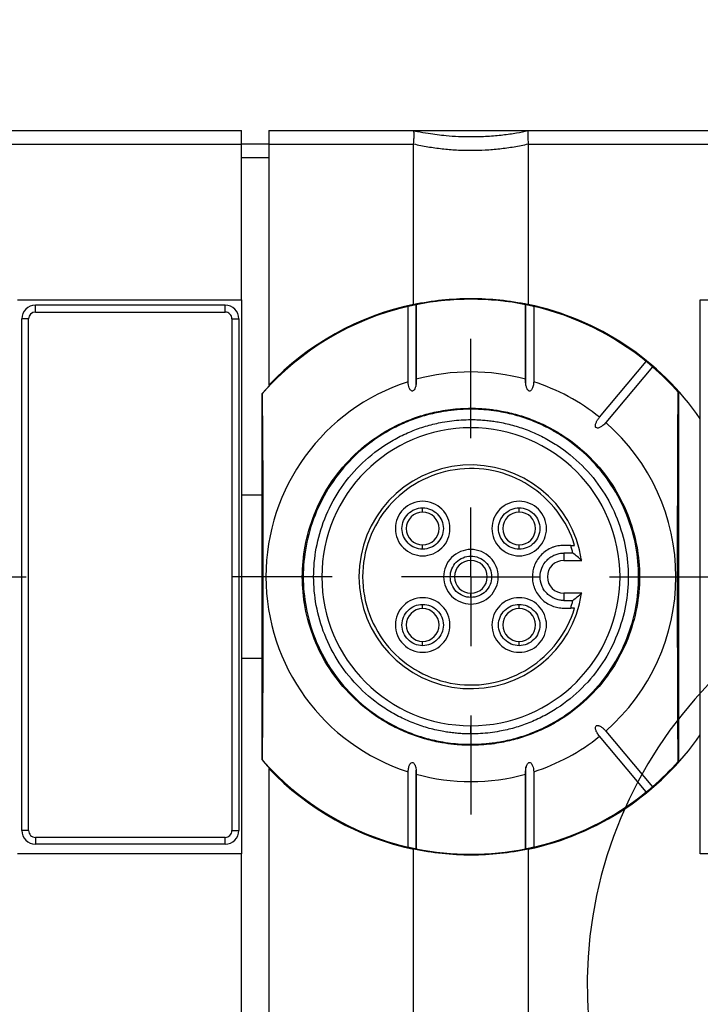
# Model space of a CAD drawing. Header units: millimetres. Extents: x 13 to 546, y 13 to 419.
# Tile 32 of 35: x 332 to 357, y 195 to 231. Entities that reach past the tile are written whole.
import ezdxf

# ---------------------------------------------------------------- set-up
doc = ezdxf.new("R2010")
doc.units = ezdxf.units.MM
doc.header["$LTSCALE"] = 2
doc.linetypes.add('SLD-Center', pattern=[19.05, 15.24, -1.27, 1.27, -1.27])
doc.linetypes.add('SLD-Solid', pattern=[0])
doc.layers.add('CENTER', color=40, linetype='SLD-Center')
doc.layers.add('DIMENSIONS', color=140, linetype='SLD-Solid', lineweight=25)
doc.layers.add('TEXT', color=140, linetype='SLD-Solid', lineweight=25)
doc.styles.add('SLDTEXTSTYLE0', font='VERDANA.TTF')
doc.dimstyles.new('SLDDIMSTYLE1', dxfattribs={"dimtxt": 4.316016, "dimasz": 6.604, "dimexe": 0, "dimexo": 0.0625, "dimgap": 1.079004, "dimtad": 0, "dimtih": 1, "dimtoh": 1, "dimrnd": 1e-09, "dimzin": 12, "dimdsep": 46, "dimtxsty": 'SLDTEXTSTYLE0', "dimsah": 1, "dimcen": 0.09, "dimadec": 0, "dimazin": 3, "dimtfac": 1, "dimtofl": 0, "dimtmove": 0, "dimatfit": 3, "dimfxl": 0, "dimfrac": 2, "dimtolj": 1, "dimtzin": 12, "dimarcsym": 0})
doc.dimstyles.new('SLDDIMSTYLE3', dxfattribs={"dimtxt": 4.316016, "dimasz": 6.604, "dimexe": 0, "dimexo": 0.0625, "dimgap": 1.079004, "dimtad": 0, "dimtih": 1, "dimtoh": 1, "dimrnd": 1e-09, "dimzin": 4, "dimdsep": 46, "dimtxsty": 'SLDTEXTSTYLE0', "dimsah": 1, "dimcen": 0, "dimadec": 0, "dimazin": 1, "dimtfac": 1, "dimtofl": 0, "dimtmove": 0, "dimatfit": 3, "dimfxl": 0, "dimfrac": 2, "dimtolj": 1, "dimtzin": 12, "dimarcsym": 0})

# ---------------------------------------------------------------- blocks, each defined once
blk = doc.blocks.new('_D_2')
at = {"layer": 'DIMENSIONS'}
for p, q in [((154.038, 205.347), (154.038, 268.161)), ((379.438, 205.347), (379.438, 268.161)), ((154.038, 261.811), (251.253, 261.811)), ((257.101, 261.811), (255.652, 261.811)), ((255.652, 261.811), (255.652, 254.952)), ((269.927, 261.811), (271.376, 261.811)), ((271.376, 261.811), (271.376, 254.952)), ((379.438, 261.811), (275.775, 261.811)), ((255.652, 254.952), (257.101, 254.952)), ((271.376, 254.952), (269.927, 254.952))]:
    blk.add_line(p, q, dxfattribs=at)
for points in [[(154.038, 261.811), (160.642, 260.795), (160.642, 262.827)], [(379.438, 261.811), (372.834, 262.827), (372.834, 260.795)]]:
    blk.add_solid(points, dxfattribs=at)
at = {"layer": 'DIMENSIONS', "char_height": 4.2333, "attachment_point": 1, "style": 'SLDTEXTSTYLE0'}
for s, insert in [('225.4', (255.306, 268.154)), ('8.87', (257.101, 260.328))]:
    blk.add_mtext(s, dxfattribs=dict(at, insert=insert))
blk = doc.blocks.new('_D_6')
at = {"layer": 'DIMENSIONS'}
for p, q in [((161.129, 228.678), (161.129, 250.707)), ((372.348, 228.678), (372.348, 250.707)), ((161.129, 244.357), (251.253, 244.357)), ((257.101, 244.357), (255.652, 244.357)), ((255.652, 244.357), (255.652, 237.497)), ((269.927, 244.357), (271.376, 244.357)), ((271.376, 244.357), (271.376, 237.497)), ((372.348, 244.357), (275.775, 244.357)), ((255.652, 237.497), (257.101, 237.497)), ((271.376, 237.497), (269.927, 237.497))]:
    blk.add_line(p, q, dxfattribs=at)
for points in [[(161.129, 244.357), (167.733, 243.341), (167.733, 245.373)], [(372.348, 244.357), (365.744, 245.373), (365.744, 243.341)]]:
    blk.add_solid(points, dxfattribs=at)
at = {"layer": 'DIMENSIONS', "char_height": 4.2333, "attachment_point": 1, "style": 'SLDTEXTSTYLE0'}
for s, insert in [('211.2', (255.306, 250.7)), ('8.32', (257.101, 242.874))]:
    blk.add_mtext(s, dxfattribs=dict(at, insert=insert))
blk = doc.blocks.new('_D_7')
at = {"layer": 'DIMENSIONS'}
for p, q in [((388.81, 279.968), (387.361, 279.968)), ((387.361, 279.968), (387.361, 273.108)), ((401.636, 279.968), (403.085, 279.968)), ((403.085, 279.968), (403.085, 273.108)), ((353.309, 252.638), (371.624, 273.7)), ((371.624, 273.7), (382.737, 273.7)), ((387.361, 273.108), (388.81, 273.108)), ((403.085, 273.108), (401.636, 273.108))]:
    blk.add_line(p, q, dxfattribs=at)
blk.add_arc((303.438, 195.288), 76, 26.03167, 53.76629, dxfattribs=at)
blk.add_solid([(353.309, 252.638), (358.409, 256.955), (356.876, 258.288)], dxfattribs=at)
at = {"layer": 'DIMENSIONS', "char_height": 4.2333, "attachment_point": 1, "style": 'SLDTEXTSTYLE0'}
for s, insert in [('R76.0', (386.846, 286.311)), ('2.99', (388.81, 278.485)), ('TYP.', (389.018, 270.659))]:
    blk.add_mtext(s, dxfattribs=dict(at, insert=insert))
blk = doc.blocks.new('SW_CENTERMARKSYMBOL_5')
at = {"layer": 'CENTER', "color": 0}
for p, q in [((0, 5.08), (0, 8.715)), ((0, 0), (0, 2.54)), ((-5.08, 0), (-8.715, 0)), ((0, 0), (-2.54, 0)), ((0, 0), (0, -2.54)), ((0, 0), (2.54, 0)), ((5.08, 0), (8.715, 0)), ((0, -5.08), (0, -8.715))]:
    blk.add_line(p, q, dxfattribs=at)
blk = doc.blocks.new('SW_CENTERMARKSYMBOL_8')
at = {"layer": 'CENTER', "color": 0}
for p, q in [((0, 5.08), (0, 8.715)), ((0, 0), (0, 2.54)), ((-5.08, 0), (-8.715, 0)), ((0, 0), (-2.54, 0)), ((0, 0), (0, -2.54)), ((0, 0), (2.54, 0)), ((5.08, 0), (8.715, 0)), ((0, -5.08), (0, -8.715))]:
    blk.add_line(p, q, dxfattribs=at)

msp = doc.modelspace()

# ---------------------------------------------------------------- linework, layer by layer
for p, q in [((325.908, 226.638), (340.408, 226.638)), ((340.408, 226.138), (340.408, 226.638)), ((341.408, 226.638), (341.408, 226.138)), ((341.408, 226.638), (346.708, 226.638)), ((346.708, 226.638), (350.908, 226.638)), ((350.908, 226.638), (365.408, 226.638)), ((325.908, 226.138), (340.408, 226.138)), ((340.408, 220.438), (340.408, 226.138)), ((341.408, 226.138), (340.408, 226.138)), ((341.408, 226.138), (346.708, 226.138)), ((341.408, 226.138), (341.408, 217.308)), ((346.708, 220.27), (346.708, 226.138)), ((350.908, 226.138), (350.908, 220.27)), ((350.908, 226.138), (365.408, 226.138)), ((341.408, 225.638), (340.408, 225.638)), ((348.808, 220.463), (348.808, 220.459)), ((332.208, 220.438), (340.408, 220.438)), ((339.808, 220.238), (332.858, 220.238)), ((332.858, 219.988), (332.858, 220.238)), ((339.808, 219.988), (339.808, 220.238)), ((340.408, 220.438), (340.408, 213.288)), ((346.51, 217.434), (346.51, 220.196)), ((346.808, 217.428), (346.808, 220.296)), ((346.808, 220.26), (346.808, 217.523)), ((350.808, 220.287), (350.808, 217.37)), ((350.809, 217.523), (350.809, 220.26)), ((351.107, 220.196), (351.107, 217.434)), ((357.208, 220.438), (365.408, 220.438)), ((357.208, 216.075), (357.208, 220.438)), ((332.358, 200.988), (332.358, 219.738)), ((332.608, 219.738), (332.358, 219.738)), ((332.608, 200.988), (332.608, 219.738)), ((332.858, 219.988), (339.808, 219.988)), ((340.058, 219.738), (340.058, 200.988)), ((340.058, 219.738), (340.308, 219.738)), ((340.308, 219.738), (340.308, 200.988)), ((353.518, 216.134), (355.23, 218.175)), ((355.46, 217.982), (353.748, 215.941)), ((346.808, 217.259), (346.808, 217.428)), ((341.158, 216.997), (341.168, 217.001)), ((341.158, 213.288), (341.158, 216.997)), ((356.399, 217.057), (356.408, 217.054)), ((356.408, 217.054), (356.408, 203.523)), ((348.808, 216.429), (348.808, 216.463)), ((348.808, 215.748), (348.808, 216.048)), ((357.208, 204.502), (357.208, 216.075)), ((340.408, 213.288), (341.158, 213.288)), ((340.408, 213.288), (340.408, 207.288)), ((341.158, 207.288), (341.158, 213.288)), ((347.041, 212.656), (347.041, 212.814)), ((350.576, 212.656), (350.576, 212.814)), ((347.041, 211.299), (347.041, 211.456)), ((350.576, 211.299), (350.576, 211.456)), ((352.464, 211.438), (352.208, 211.438)), ((352.541, 211.156), (352.208, 211.156)), ((352.208, 211.156), (352.208, 210.888)), ((348.808, 210.888), (348.808, 211.046)), ((352.208, 210.888), (352.864, 210.888)), ((348.808, 209.531), (348.808, 209.688)), ((352.208, 209.688), (352.208, 209.421)), ((352.864, 209.688), (352.208, 209.688)), ((347.041, 209.121), (347.041, 209.278)), ((350.576, 209.121), (350.576, 209.278)), ((352.208, 209.421), (352.541, 209.421)), ((352.208, 209.138), (352.464, 209.138)), ((347.041, 207.763), (347.041, 207.921)), ((350.576, 207.763), (350.576, 207.921)), ((340.408, 207.288), (340.408, 200.138)), ((341.158, 207.288), (340.408, 207.288)), ((341.158, 203.58), (341.158, 207.288)), ((348.808, 204.528), (348.808, 204.828)), ((353.748, 204.636), (355.46, 202.595)), ((355.23, 202.402), (353.518, 204.443)), ((357.208, 200.138), (357.208, 204.502)), ((348.808, 204.113), (348.808, 204.148)), ((341.168, 203.576), (341.158, 203.58)), ((356.408, 203.523), (356.399, 203.52)), ((341.408, 203.268), (341.408, 187.308)), ((346.51, 200.381), (346.51, 203.143)), ((346.808, 200.29), (346.808, 203.207)), ((350.808, 203.318), (350.808, 203.149)), ((350.808, 203.149), (350.808, 200.281)), ((351.107, 203.143), (351.107, 200.381)), ((346.808, 203.054), (346.808, 200.317)), ((350.809, 200.317), (350.809, 203.054)), ((332.608, 200.988), (332.358, 200.988)), ((340.058, 200.988), (340.308, 200.988)), ((339.808, 200.738), (332.858, 200.738)), ((332.858, 200.738), (332.858, 200.488)), ((339.808, 200.488), (339.808, 200.738)), ((339.808, 200.488), (332.858, 200.488)), ((346.708, 190.27), (346.708, 200.307)), ((350.908, 200.307), (350.908, 190.27)), ((340.408, 200.138), (332.208, 200.138)), ((340.408, 190.438), (340.408, 200.138)), ((362.509, 200.138), (357.208, 200.138))]:
    msp.add_line(p, q)
at = {"flags": 128}
for points in [[(341.168, 217.001), (341.178, 215.388), (341.186, 213.719), (341.191, 212.013), (341.193, 210.288), (341.191, 208.564), (341.186, 206.857), (341.178, 205.189), (341.168, 203.576)], [(356.399, 203.52), (356.388, 205.145), (356.38, 206.827), (356.376, 208.548), (356.374, 210.288), (356.376, 212.029), (356.38, 213.749), (356.388, 215.432), (356.399, 217.057)]]:
    msp.add_lwpolyline(points, dxfattribs=at)
for centre, radius, start, end in [((348.808, 210.288), 10.175, 90, 138.7503), ((348.808, 210.288), 10.17, 90, 101.3466), ((348.808, 210.288), 10.175, 41.675, 90), ((348.808, 210.288), 10.17, 78.6534, 90), ((332.858, 219.738), 0.5, 90, 180), ((339.808, 219.738), 0.5, 0, 90), ((348.808, 210.288), 10.17, 103.0639, 138.7014), ((348.808, 210.288), 10.2, 101.8812, 136.5096), ((348.808, 210.288), 10.2, 34.5603, 78.1188), ((348.808, 210.288), 10.17, 50.8451, 76.9361), ((348.808, 210.288), 10.17, 41.7236, 49.1549), ((348.808, 210.288), 7.507, 74.5401, 105.4599), ((348.808, 210.288), 7.507, 107.8335, 252.1665), ((348.808, 210.288), 7.507, 51.145, 72.1665), ((348.808, 210.288), 7.507, 311.145, 48.855), ((348.808, 210.288), 5.46, 90, 270), ((348.808, 210.288), 5.46, 270, 90), ((348.808, 210.288), 4.1, 8.415, 180), ((347.041, 212.056), 0.6, 90, 270), ((347.041, 212.056), 0.6, 270, 90), ((350.576, 212.056), 0.6, 90, 270), ((350.576, 212.056), 0.6, 270, 90), ((348.808, 210.288), 0.6, 90, 270), ((348.808, 210.288), 0.6, 270, 90), ((352.208, 210.288), 0.6, 90, 270), ((348.808, 210.288), 4.1, 180, 351.585), ((347.041, 208.521), 0.6, 90, 270), ((347.041, 208.521), 0.6, 270, 90), ((350.576, 208.521), 0.6, 90, 270), ((350.576, 208.521), 0.6, 270, 90), ((348.808, 210.288), 10.2, 281.8812, 325.4397), ((348.808, 210.288), 7.507, 287.8335, 308.855), ((348.808, 210.288), 10.175, 221.2497, 235.6861), ((348.808, 210.288), 10.17, 221.2986, 256.9361), ((348.808, 210.288), 10.175, 240.1659, 318.325), ((348.808, 210.288), 10.17, 310.8451, 318.2764), ((348.808, 210.288), 10.2, 223.4904, 258.1188), ((348.808, 210.288), 7.507, 254.5401, 285.4599), ((348.808, 210.288), 10.17, 283.0639, 309.1549), ((348.808, 210.288), 10.175, 235.6861, 240.1659), ((332.858, 200.988), 0.5, 180, 270), ((339.808, 200.988), 0.5, 270, 0), ((348.808, 210.288), 10.17, 258.6534, 281.3466)]:
    msp.add_arc(centre, radius, start, end)
for points in [[(346.709, 226.638), (346.709, 226.638), (346.708, 226.638), (346.708, 226.638)], [(350.908, 226.638), (350.908, 226.638), (350.908, 226.638), (350.908, 226.638)], [(346.708, 226.138), (346.708, 226.142), (346.709, 226.146), (346.709, 226.149)], [(350.908, 226.149), (350.908, 226.146), (350.908, 226.142), (350.908, 226.138)], [(346.708, 220.27), (347.393, 220.414), (348.093, 220.488), (348.808, 220.488)], [(348.808, 220.488), (349.524, 220.488), (350.224, 220.414), (350.908, 220.27)], [(332.858, 219.988), (332.721, 219.988), (332.608, 219.876), (332.608, 219.738)], [(352.464, 211.438), (352.511, 211.439), (352.557, 211.439), (352.604, 211.438)], [(352.541, 211.156), (352.529, 211.204), (352.506, 211.299), (352.478, 211.392), (352.464, 211.438)], [(352.464, 209.138), (352.478, 209.185), (352.506, 209.278), (352.529, 209.373), (352.541, 209.421)], [(352.604, 209.138), (352.557, 209.138), (352.511, 209.138), (352.464, 209.138)]]:
    msp.add_open_spline(points, degree=3)
for points, knots in [([(346.709, 226.149), (346.716, 226.213), (346.719, 226.276), (346.726, 226.393), (346.729, 226.447), (346.729, 226.537), (346.726, 226.573), (346.719, 226.623), (346.716, 226.637), (346.709, 226.638)], [0, 0, 0, 0, 0.25, 0.25, 0.5, 0.5, 0.75, 0.75, 1, 1, 1, 1]), ([(346.709, 226.638), (346.756, 226.628), (346.934, 226.591), (347.327, 226.521), (347.978, 226.44), (348.71, 226.407), (349.407, 226.428), (349.963, 226.478), (350.458, 226.548), (350.764, 226.609), (350.908, 226.638)], [0, 0, 0, 0, 0.034777, 0.130396, 0.285719, 0.499996, 0.644597, 0.776021, 0.894488, 1, 1, 1, 1]), ([(350.908, 226.638), (350.901, 226.637), (350.898, 226.623), (350.891, 226.573), (350.888, 226.537), (350.888, 226.447), (350.891, 226.393), (350.898, 226.277), (350.901, 226.213), (350.908, 226.149)], [0, 0, 0, 0, 0.25, 0.25, 0.5, 0.5, 0.75, 0.75, 1, 1, 1, 1]), ([(346.709, 226.149), (346.796, 226.131), (346.968, 226.093), (347.229, 226.046), (347.491, 226.006), (347.754, 225.973), (348.017, 225.947), (348.281, 225.929), (348.545, 225.918), (348.896, 225.913), (349.337, 225.925), (349.864, 225.97), (350.391, 226.041), (350.735, 226.113), (350.908, 226.149)], [0, 0, 0, 0, 0.063523, 0.126665, 0.189469, 0.251981, 0.314248, 0.376315, 0.438229, 0.500039, 0.623739, 0.748051, 0.87335, 1, 1, 1, 1]), ([(346.808, 220.26), (346.808, 220.26), (346.809, 220.261), (346.799, 220.259), (346.776, 220.255), (346.732, 220.246), (346.67, 220.233), (346.609, 220.22), (346.558, 220.208), (346.521, 220.199), (346.514, 220.197), (346.51, 220.196)], [0, 0, 0, 0, 0.088439, 0.17064, 0.251476, 0.378788, 0.498195, 0.604145, 0.747426, 0.872998, 1, 1, 1, 1]), ([(351.107, 220.196), (351.105, 220.196), (351.101, 220.198), (351.084, 220.202), (351.055, 220.209), (351.011, 220.219), (350.949, 220.233), (350.885, 220.246), (350.836, 220.256), (350.808, 220.261), (350.809, 220.26), (350.809, 220.26)], [0, 0, 0, 0, 0.085324, 0.168345, 0.252496, 0.382909, 0.502349, 0.621755, 0.748974, 0.870111, 1, 1, 1, 1]), ([(340.058, 219.738), (340.058, 219.805), (340.032, 219.868), (339.938, 219.962), (339.875, 219.988), (339.808, 219.988)], [0, 0, 0, 0, 0.5, 0.5, 1, 1, 1, 1]), ([(355.46, 217.982), (355.46, 217.983), (355.458, 217.984), (355.448, 217.994), (355.429, 218.011), (355.396, 218.039), (355.347, 218.081), (355.297, 218.122), (355.26, 218.152), (355.235, 218.172), (355.232, 218.174), (355.23, 218.175)], [0, 0, 0, 0, 0.087345, 0.169928, 0.251658, 0.380254, 0.500104, 0.620424, 0.748577, 0.8718, 1, 1, 1, 1]), ([(346.808, 217.523), (346.808, 217.498), (346.809, 217.448), (346.804, 217.375), (346.794, 217.308), (346.78, 217.249), (346.761, 217.195), (346.737, 217.147), (346.706, 217.109), (346.67, 217.089), (346.631, 217.095), (346.599, 217.121), (346.571, 217.163), (346.543, 217.228), (346.518, 217.32), (346.513, 217.394), (346.51, 217.434)], [0, 0, 0, 0, 0.086198, 0.169289, 0.249809, 0.314714, 0.375318, 0.44434, 0.49874, 0.539826, 0.577142, 0.623188, 0.677646, 0.746561, 0.863331, 1, 1, 1, 1]), ([(351.107, 217.434), (351.106, 217.407), (351.102, 217.355), (351.089, 217.282), (351.07, 217.217), (351.046, 217.163), (351.016, 217.118), (350.969, 217.083), (350.914, 217.104), (350.881, 217.146), (350.856, 217.195), (350.837, 217.249), (350.82, 217.32), (350.808, 217.412), (350.809, 217.485), (350.809, 217.523)], [0, 0, 0, 0, 0.09292, 0.177288, 0.253969, 0.321569, 0.377527, 0.441037, 0.500504, 0.553603, 0.624148, 0.683634, 0.749861, 0.870994, 1, 1, 1, 1]), ([(348.808, 204.113), (348.733, 204.114), (348.582, 204.116), (348.357, 204.129), (348.132, 204.149), (347.908, 204.178), (347.562, 204.235), (347.1, 204.344), (346.524, 204.541), (345.963, 204.796), (345.237, 205.22), (344.411, 205.891), (343.609, 206.878), (343.036, 207.985), (342.705, 209.136), (342.599, 210.288), (342.705, 211.441), (343.036, 212.592), (343.609, 213.698), (344.411, 214.686), (345.237, 215.357), (345.963, 215.781), (346.524, 216.036), (347.099, 216.232), (347.611, 216.353), (348.056, 216.421), (348.432, 216.457), (348.683, 216.461), (348.808, 216.463)], [0, 0, 0, 0, 0.011669, 0.023319, 0.034966, 0.046624, 0.058309, 0.08918, 0.120101, 0.152259, 0.184469, 0.250118, 0.315768, 0.380053, 0.441772, 0.500003, 0.558234, 0.619953, 0.684238, 0.749887, 0.815537, 0.847693, 0.879904, 0.910772, 0.941696, 0.961124, 0.980535, 1, 1, 1, 1]), ([(348.808, 216.429), (348.734, 216.428), (348.584, 216.426), (348.36, 216.413), (348.136, 216.393), (347.913, 216.364), (347.569, 216.307), (347.109, 216.199), (346.537, 216.004), (345.979, 215.75), (345.257, 215.328), (344.436, 214.661), (343.638, 213.679), (343.068, 212.579), (342.739, 211.434), (342.634, 210.288), (342.739, 209.143), (343.068, 207.998), (343.638, 206.898), (344.436, 205.916), (345.257, 205.249), (345.979, 204.827), (346.537, 204.573), (347.109, 204.378), (347.618, 204.258), (348.061, 204.19), (348.434, 204.155), (348.683, 204.151), (348.808, 204.148)], [0, 0, 0, 0, 0.011665, 0.023313, 0.034959, 0.046619, 0.058309, 0.08918, 0.120101, 0.152259, 0.184469, 0.250118, 0.315768, 0.380053, 0.441772, 0.500003, 0.558234, 0.619953, 0.684238, 0.749887, 0.815537, 0.847693, 0.879904, 0.910772, 0.941696, 0.96113, 0.980541, 1, 1, 1, 1]), ([(348.808, 216.463), (348.884, 216.463), (349.034, 216.461), (349.26, 216.448), (349.485, 216.428), (349.709, 216.399), (350.055, 216.341), (350.517, 216.232), (351.093, 216.036), (351.654, 215.781), (352.38, 215.357), (353.206, 214.686), (354.008, 213.698), (354.581, 212.592), (354.912, 211.441), (355.018, 210.288), (354.912, 209.136), (354.581, 207.985), (354.008, 206.878), (353.206, 205.891), (352.38, 205.22), (351.654, 204.796), (351.093, 204.541), (350.518, 204.345), (350.006, 204.224), (349.561, 204.156), (349.185, 204.12), (348.934, 204.116), (348.808, 204.113)], [0, 0, 0, 0, 0.011665, 0.023313, 0.034959, 0.046619, 0.058309, 0.08918, 0.120101, 0.152259, 0.184469, 0.250118, 0.315768, 0.380053, 0.441772, 0.500003, 0.558234, 0.619953, 0.684238, 0.749887, 0.815537, 0.847693, 0.879904, 0.910772, 0.941696, 0.96113, 0.980541, 1, 1, 1, 1]), ([(348.808, 204.148), (348.883, 204.149), (349.033, 204.151), (349.257, 204.163), (349.481, 204.184), (349.704, 204.213), (350.048, 204.27), (350.508, 204.378), (351.08, 204.573), (351.638, 204.827), (352.36, 205.249), (353.181, 205.916), (353.979, 206.898), (354.549, 207.998), (354.878, 209.143), (354.983, 210.288), (354.878, 211.434), (354.549, 212.579), (353.979, 213.679), (353.181, 214.661), (352.36, 215.328), (351.638, 215.75), (351.08, 216.004), (350.508, 216.199), (349.999, 216.319), (349.556, 216.386), (349.183, 216.422), (348.934, 216.426), (348.808, 216.429)], [0, 0, 0, 0, 0.011669, 0.023319, 0.034966, 0.046624, 0.058309, 0.08918, 0.120101, 0.152259, 0.184469, 0.250118, 0.315768, 0.380053, 0.441772, 0.500003, 0.558234, 0.619953, 0.684238, 0.749887, 0.815537, 0.847693, 0.879904, 0.910772, 0.941696, 0.961124, 0.980534, 1, 1, 1, 1]), ([(353.748, 215.941), (353.731, 215.922), (353.698, 215.885), (353.645, 215.836), (353.594, 215.797), (353.545, 215.767), (353.494, 215.745), (353.443, 215.732), (353.396, 215.745), (353.373, 215.776), (353.367, 215.812), (353.369, 215.854), (353.381, 215.903), (353.406, 215.967), (353.449, 216.048), (353.494, 216.104), (353.518, 216.134)], [0, 0, 0, 0, 0.089211, 0.173078, 0.252302, 0.31538, 0.374809, 0.444281, 0.499428, 0.532527, 0.572774, 0.625249, 0.680788, 0.747768, 0.86602, 1, 1, 1, 1]), ([(348.808, 204.528), (348.738, 204.529), (348.598, 204.531), (348.387, 204.543), (348.178, 204.562), (347.968, 204.589), (347.646, 204.642), (347.214, 204.744), (346.678, 204.927), (346.154, 205.165), (345.477, 205.561), (344.706, 206.187), (343.958, 207.108), (343.423, 208.14), (343.115, 209.213), (343.016, 210.288), (343.115, 211.363), (343.423, 212.437), (343.958, 213.469), (344.706, 214.39), (345.477, 215.016), (346.154, 215.412), (346.677, 215.65), (347.214, 215.833), (347.691, 215.945), (348.107, 216.009), (348.457, 216.042), (348.691, 216.046), (348.808, 216.048)], [0, 0, 0, 0, 0.011669, 0.023319, 0.034965, 0.046623, 0.058309, 0.089178, 0.120101, 0.152257, 0.184469, 0.250118, 0.315767, 0.380053, 0.441772, 0.500003, 0.558234, 0.619953, 0.684238, 0.749887, 0.815537, 0.847691, 0.879904, 0.91077, 0.941696, 0.961123, 0.980533, 1, 1, 1, 1]), ([(348.808, 216.048), (348.879, 216.048), (349.019, 216.046), (349.23, 216.034), (349.439, 216.015), (349.649, 215.988), (349.971, 215.935), (350.403, 215.833), (350.939, 215.65), (351.463, 215.412), (352.14, 215.016), (352.911, 214.39), (353.659, 213.469), (354.193, 212.437), (354.502, 211.363), (354.601, 210.288), (354.502, 209.213), (354.193, 208.14), (353.659, 207.108), (352.911, 206.187), (352.14, 205.561), (351.463, 205.165), (350.94, 204.927), (350.403, 204.744), (349.926, 204.632), (349.51, 204.568), (349.16, 204.535), (348.926, 204.531), (348.808, 204.528)], [0, 0, 0, 0, 0.011664, 0.023312, 0.034958, 0.046618, 0.058309, 0.089178, 0.120101, 0.152257, 0.184469, 0.250118, 0.315768, 0.380053, 0.441772, 0.500003, 0.558234, 0.619953, 0.684238, 0.749887, 0.815537, 0.847691, 0.879904, 0.91077, 0.941696, 0.961129, 0.98054, 1, 1, 1, 1]), ([(352.604, 211.438), (352.468, 211.889), (352.25, 212.314), (351.681, 213.064), (351.329, 213.387), (350.534, 213.89), (350.091, 214.071), (349.17, 214.266), (348.693, 214.281), (347.762, 214.143), (347.309, 213.99), (346.484, 213.536), (346.113, 213.235), (345.498, 212.523), (345.255, 212.111), (344.927, 211.229), (344.842, 210.759), (344.842, 209.818), (344.927, 209.348), (345.255, 208.465), (345.498, 208.054), (346.113, 207.341), (346.484, 207.041), (347.309, 206.587), (347.762, 206.434), (348.693, 206.296), (349.17, 206.311), (350.091, 206.506), (350.534, 206.686), (351.329, 207.19), (351.681, 207.513), (352.25, 208.262), (352.468, 208.688), (352.604, 209.138)], [0, 0, 0, 0, 0.0625, 0.0625, 0.125, 0.125, 0.1875, 0.1875, 0.25, 0.25, 0.3125, 0.3125, 0.375, 0.375, 0.4375, 0.4375, 0.5, 0.5, 0.5625, 0.5625, 0.625, 0.625, 0.6875, 0.6875, 0.75, 0.75, 0.8125, 0.8125, 0.875, 0.875, 0.9375, 0.9375, 1, 1, 1, 1]), ([(348.041, 212.056), (348.041, 212.318), (347.933, 212.578), (347.563, 212.948), (347.303, 213.056), (346.779, 213.056), (346.519, 212.948), (346.148, 212.578), (346.041, 212.318), (346.041, 212.056)], [0, 0, 0, 0, 0.25, 0.25, 0.5, 0.5, 0.75, 0.75, 1, 1, 1, 1]), ([(351.576, 212.056), (351.576, 212.318), (351.468, 212.578), (351.098, 212.948), (350.838, 213.056), (350.314, 213.056), (350.054, 212.948), (349.684, 212.578), (349.576, 212.318), (349.576, 212.056)], [0, 0, 0, 0, 0.25, 0.25, 0.5, 0.5, 0.75, 0.75, 1, 1, 1, 1]), ([(347.041, 211.299), (346.842, 211.299), (346.645, 211.38), (346.365, 211.661), (346.283, 211.858), (346.283, 212.255), (346.365, 212.452), (346.645, 212.732), (346.842, 212.814), (347.041, 212.814)], [0, 0, 0, 0, 0.25, 0.25, 0.5, 0.5, 0.75, 0.75, 1, 1, 1, 1]), ([(347.041, 212.814), (347.239, 212.814), (347.436, 212.732), (347.717, 212.452), (347.798, 212.255), (347.798, 211.858), (347.717, 211.661), (347.436, 211.38), (347.239, 211.299), (347.041, 211.299)], [0, 0, 0, 0, 0.25, 0.25, 0.5, 0.5, 0.75, 0.75, 1, 1, 1, 1]), ([(350.576, 211.299), (350.378, 211.299), (350.181, 211.38), (349.9, 211.661), (349.819, 211.858), (349.819, 212.255), (349.9, 212.452), (350.181, 212.732), (350.378, 212.814), (350.576, 212.814)], [0, 0, 0, 0, 0.25, 0.25, 0.5, 0.5, 0.75, 0.75, 1, 1, 1, 1]), ([(350.576, 212.814), (350.775, 212.814), (350.972, 212.732), (351.252, 212.452), (351.334, 212.255), (351.334, 211.858), (351.252, 211.661), (350.972, 211.38), (350.775, 211.299), (350.576, 211.299)], [0, 0, 0, 0, 0.25, 0.25, 0.5, 0.5, 0.75, 0.75, 1, 1, 1, 1]), ([(346.041, 212.056), (346.041, 211.794), (346.148, 211.534), (346.519, 211.164), (346.779, 211.056), (347.303, 211.056), (347.563, 211.164), (347.933, 211.534), (348.041, 211.794), (348.041, 212.056)], [0, 0, 0, 0, 0.25, 0.25, 0.5, 0.5, 0.75, 0.75, 1, 1, 1, 1]), ([(349.576, 212.056), (349.576, 211.794), (349.684, 211.534), (350.054, 211.164), (350.314, 211.056), (350.838, 211.056), (351.098, 211.164), (351.468, 211.534), (351.576, 211.794), (351.576, 212.056)], [0, 0, 0, 0, 0.25, 0.25, 0.5, 0.5, 0.75, 0.75, 1, 1, 1, 1]), ([(352.208, 211.438), (352.172, 211.437), (352.1, 211.436), (351.993, 211.42), (351.887, 211.395), (351.745, 211.346), (351.573, 211.257), (351.39, 211.107), (351.24, 210.925), (351.135, 210.72), (351.07, 210.505), (351.062, 210.361), (351.058, 210.288)], [0, 0, 0, 0, 0.060222, 0.119972, 0.179788, 0.240206, 0.369892, 0.500129, 0.629793, 0.760053, 0.879799, 1, 1, 1, 1]), ([(349.808, 210.288), (349.808, 210.55), (349.701, 210.81), (349.33, 211.181), (349.07, 211.288), (348.547, 211.288), (348.287, 211.181), (347.916, 210.81), (347.808, 210.55), (347.808, 210.288)], [0, 0, 0, 0, 0.25, 0.25, 0.5, 0.5, 0.75, 0.75, 1, 1, 1, 1]), ([(352.208, 209.421), (352.181, 209.421), (352.127, 209.423), (352.046, 209.435), (351.966, 209.454), (351.859, 209.49), (351.729, 209.558), (351.591, 209.67), (351.478, 209.808), (351.373, 210.011), (351.32, 210.289), (351.384, 210.624), (351.545, 210.869), (351.728, 211.019), (351.883, 211.098), (352.045, 211.148), (352.154, 211.154), (352.208, 211.156)], [0, 0, 0, 0, 0.030152, 0.060079, 0.090049, 0.120332, 0.185253, 0.250541, 0.315448, 0.380751, 0.500409, 0.620068, 0.749585, 0.814492, 0.879795, 0.939796, 1, 1, 1, 1]), ([(352.864, 210.888), (352.811, 210.934), (352.706, 211.024), (352.595, 211.113), (352.541, 211.156)], [0, 0, 0, 0, 0.51043, 1, 1, 1, 1]), ([(348.808, 209.531), (348.61, 209.531), (348.413, 209.612), (348.132, 209.893), (348.051, 210.09), (348.051, 210.487), (348.132, 210.684), (348.413, 210.964), (348.61, 211.046), (348.808, 211.046)], [0, 0, 0, 0, 0.25, 0.25, 0.5, 0.5, 0.75, 0.75, 1, 1, 1, 1]), ([(348.808, 211.046), (349.007, 211.046), (349.204, 210.964), (349.484, 210.684), (349.566, 210.487), (349.566, 210.09), (349.484, 209.893), (349.204, 209.612), (349.007, 209.531), (348.808, 209.531)], [0, 0, 0, 0, 0.25, 0.25, 0.5, 0.5, 0.75, 0.75, 1, 1, 1, 1]), ([(347.808, 210.288), (347.808, 210.027), (347.916, 209.766), (348.287, 209.396), (348.547, 209.288), (349.07, 209.288), (349.33, 209.396), (349.701, 209.766), (349.808, 210.027), (349.808, 210.288)], [0, 0, 0, 0, 0.25, 0.25, 0.5, 0.5, 0.75, 0.75, 1, 1, 1, 1]), ([(351.058, 210.288), (351.059, 210.252), (351.061, 210.18), (351.077, 210.073), (351.102, 209.968), (351.151, 209.825), (351.24, 209.653), (351.39, 209.47), (351.572, 209.32), (351.777, 209.215), (351.992, 209.15), (352.136, 209.142), (352.208, 209.138)], [0, 0, 0, 0, 0.0601681, 0.119899, 0.1797332, 0.2402084, 0.3698929, 0.5001297, 0.6297921, 0.7600512, 0.8798726, 1, 1, 1, 1]), ([(352.541, 209.421), (352.595, 209.464), (352.706, 209.553), (352.811, 209.643), (352.864, 209.688)], [0, 0, 0, 0, 0.48957, 1, 1, 1, 1]), ([(348.041, 208.521), (348.041, 208.782), (347.933, 209.043), (347.563, 209.413), (347.303, 209.521), (346.779, 209.521), (346.519, 209.413), (346.148, 209.043), (346.041, 208.782), (346.041, 208.521)], [0, 0, 0, 0, 0.25, 0.25, 0.5, 0.5, 0.75, 0.75, 1, 1, 1, 1]), ([(347.041, 207.763), (346.842, 207.763), (346.645, 207.845), (346.365, 208.125), (346.283, 208.322), (346.283, 208.719), (346.365, 208.916), (346.645, 209.197), (346.842, 209.278), (347.041, 209.278)], [0, 0, 0, 0, 0.25, 0.25, 0.5, 0.5, 0.75, 0.75, 1, 1, 1, 1]), ([(347.041, 209.278), (347.239, 209.278), (347.436, 209.197), (347.717, 208.916), (347.798, 208.719), (347.798, 208.322), (347.717, 208.125), (347.436, 207.845), (347.239, 207.763), (347.041, 207.763)], [0, 0, 0, 0, 0.25, 0.25, 0.5, 0.5, 0.75, 0.75, 1, 1, 1, 1]), ([(351.576, 208.521), (351.576, 208.782), (351.468, 209.043), (351.098, 209.413), (350.838, 209.521), (350.314, 209.521), (350.054, 209.413), (349.684, 209.043), (349.576, 208.782), (349.576, 208.521)], [0, 0, 0, 0, 0.25, 0.25, 0.5, 0.5, 0.75, 0.75, 1, 1, 1, 1]), ([(350.576, 207.763), (350.378, 207.763), (350.181, 207.845), (349.9, 208.125), (349.819, 208.322), (349.819, 208.719), (349.9, 208.916), (350.181, 209.197), (350.378, 209.278), (350.576, 209.278)], [0, 0, 0, 0, 0.25, 0.25, 0.5, 0.5, 0.75, 0.75, 1, 1, 1, 1]), ([(350.576, 209.278), (350.775, 209.278), (350.972, 209.197), (351.252, 208.916), (351.334, 208.719), (351.334, 208.322), (351.252, 208.125), (350.972, 207.845), (350.775, 207.763), (350.576, 207.763)], [0, 0, 0, 0, 0.25, 0.25, 0.5, 0.5, 0.75, 0.75, 1, 1, 1, 1]), ([(346.041, 208.521), (346.041, 208.259), (346.148, 207.999), (346.519, 207.628), (346.779, 207.521), (347.303, 207.521), (347.563, 207.628), (347.933, 207.999), (348.041, 208.259), (348.041, 208.521)], [0, 0, 0, 0, 0.25, 0.25, 0.5, 0.5, 0.75, 0.75, 1, 1, 1, 1]), ([(349.576, 208.521), (349.576, 208.259), (349.684, 207.999), (350.054, 207.628), (350.314, 207.521), (350.838, 207.521), (351.098, 207.628), (351.468, 207.999), (351.576, 208.259), (351.576, 208.521)], [0, 0, 0, 0, 0.25, 0.25, 0.5, 0.5, 0.75, 0.75, 1, 1, 1, 1]), ([(353.518, 204.443), (353.502, 204.463), (353.471, 204.501), (353.432, 204.562), (353.402, 204.619), (353.381, 204.673), (353.368, 204.726), (353.365, 204.779), (353.386, 204.823), (353.42, 204.841), (353.457, 204.841), (353.498, 204.83), (353.544, 204.81), (353.603, 204.775), (353.674, 204.718), (353.722, 204.664), (353.748, 204.636)], [0, 0, 0, 0, 0.089211, 0.173078, 0.252302, 0.31538, 0.374809, 0.444281, 0.499428, 0.532527, 0.572774, 0.625249, 0.680788, 0.747768, 0.86602, 1, 1, 1, 1]), ([(346.51, 203.143), (346.511, 203.17), (346.515, 203.222), (346.528, 203.295), (346.547, 203.36), (346.571, 203.414), (346.601, 203.459), (346.648, 203.494), (346.703, 203.473), (346.736, 203.431), (346.761, 203.382), (346.78, 203.328), (346.797, 203.257), (346.809, 203.165), (346.808, 203.091), (346.808, 203.054)], [0, 0, 0, 0, 0.09292, 0.177288, 0.253969, 0.321569, 0.377527, 0.441037, 0.500504, 0.553603, 0.624148, 0.683634, 0.749861, 0.870994, 1, 1, 1, 1]), ([(350.809, 203.054), (350.809, 203.079), (350.808, 203.129), (350.813, 203.202), (350.823, 203.268), (350.837, 203.327), (350.856, 203.381), (350.88, 203.43), (350.911, 203.468), (350.947, 203.488), (350.986, 203.482), (351.018, 203.455), (351.046, 203.414), (351.074, 203.349), (351.099, 203.257), (351.104, 203.183), (351.107, 203.143)], [0, 0, 0, 0, 0.086198, 0.169289, 0.249809, 0.314714, 0.375318, 0.44434, 0.49874, 0.539826, 0.577142, 0.623188, 0.677646, 0.746561, 0.863331, 1, 1, 1, 1]), ([(355.23, 202.402), (355.231, 202.402), (355.233, 202.403), (355.244, 202.412), (355.264, 202.428), (355.297, 202.455), (355.347, 202.496), (355.396, 202.538), (355.433, 202.57), (355.456, 202.591), (355.459, 202.593), (355.46, 202.595)], [0, 0, 0, 0, 0.087345, 0.169928, 0.251658, 0.380254, 0.500104, 0.620424, 0.748577, 0.8718, 1, 1, 1, 1]), ([(332.608, 200.988), (332.608, 200.922), (332.635, 200.859), (332.729, 200.765), (332.792, 200.738), (332.858, 200.738)], [0, 0, 0, 0, 0.5, 0.5, 1, 1, 1, 1]), ([(339.808, 200.738), (339.875, 200.738), (339.938, 200.765), (340.032, 200.859), (340.058, 200.922), (340.058, 200.988)], [0, 0, 0, 0, 0.5, 0.5, 1, 1, 1, 1]), ([(346.51, 200.381), (346.512, 200.381), (346.516, 200.379), (346.533, 200.375), (346.562, 200.368), (346.606, 200.358), (346.668, 200.344), (346.732, 200.331), (346.781, 200.321), (346.809, 200.316), (346.808, 200.317), (346.808, 200.317)], [0, 0, 0, 0, 0.085324, 0.168345, 0.252495, 0.382913, 0.50235, 0.621768, 0.748975, 0.870113, 1, 1, 1, 1]), ([(350.908, 200.307), (350.223, 200.163), (349.526, 200.089), (348.459, 200.088), (348.101, 200.107), (347.398, 200.18), (347.051, 200.235), (346.708, 200.307)], [0, 0, 0, 0, 0.5, 0.5, 0.75, 0.75, 1, 1, 1, 1]), ([(350.809, 200.317), (350.809, 200.317), (350.808, 200.316), (350.818, 200.318), (350.841, 200.322), (350.885, 200.331), (350.947, 200.344), (351.008, 200.357), (351.059, 200.369), (351.096, 200.378), (351.103, 200.38), (351.107, 200.381)], [0, 0, 0, 0, 0.088439, 0.17064, 0.251476, 0.378788, 0.498195, 0.604145, 0.747426, 0.872998, 1, 1, 1, 1])]:
    msp.add_open_spline(points, degree=3, knots=knots)
at = {"layer": 'TEXT'}
msp.add_arc((369.057, 195.288), 15.993, 10.1446, 353.4045, dxfattribs=at)

# ---------------------------------------------------------------- block references
at = {"layer": 'CENTER'}
for name, p in [('SW_CENTERMARKSYMBOL_8', (323.808, 210.288)), ('SW_CENTERMARKSYMBOL_5', (348.808, 210.288))]:
    msp.add_blockref(name, p, dxfattribs=at)

# ---------------------------------------------------------------- dimensions: what is measured, and where the dimension line sits
at = {"layer": 'DIMENSIONS'}
dim = msp.add_radius_dim(center=(303.438, 195.288), mpoint=(353.309, 252.638), text='<>\\PTYP.', dimstyle='SLDDIMSTYLE3', dxfattribs=at)
dim.commit()
dim.dimension.update_dxf_attribs({"geometry": '_D_7', "text_midpoint": (395.223, 275.93), "dimtype": 164})
for base, p1, p2, picture, middle in [((154.038, 261.811), (379.438, 202.807), (154.038, 202.807), '_D_2', (263.514, 261.811)), ((372.348, 244.357), (161.129, 226.138), (372.348, 226.138), '_D_6', (263.514, 244.357))]:
    dim = msp.add_linear_dim(base=base, p1=p1, p2=p2, dimstyle='SLDDIMSTYLE1', dxfattribs=at)
    dim.commit()
    dim.dimension.update_dxf_attribs({"geometry": picture, "text_midpoint": middle, "dimtype": 160})

doc.saveas('drawing.dxf')
